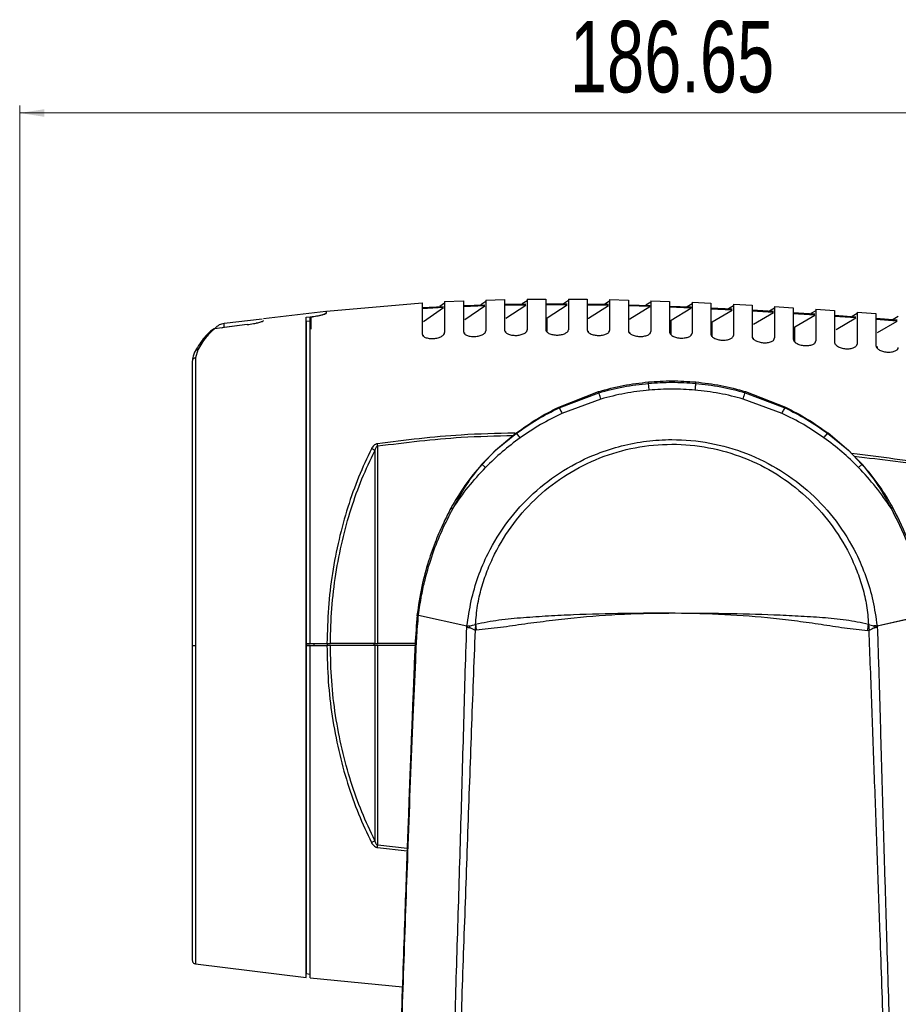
# Model space of a CAD drawing. Header units: millimetres. Extents: x 119 to 1138, y 29 to 774.
# Tile 45 of 53: x 659 to 776, y 421 to 552. Entities that reach past the tile are written whole.
import ezdxf

# ---------------------------------------------------------------- set-up
doc = ezdxf.new("R2010")
doc.units = ezdxf.units.MM
doc.styles.add('SLDTEXTSTYLE0', font='TXT', dxfattribs={"width": 0.7})
doc.dimstyles.new('SLDDIMSTYLE1', dxfattribs={"dimtxt": 9.245947, "dimasz": 3.302, "dimexe": 0, "dimexo": 0.0625, "dimgap": 2.311487, "dimtad": 1, "dimrnd": 1e-09, "dimzin": 12, "dimdsep": 46, "dimtxsty": 'SLDTEXTSTYLE0', "dimsah": 1, "dimcen": 0.09, "dimadec": 0, "dimazin": 3, "dimtfac": 1, "dimtofl": 0, "dimtmove": 0, "dimatfit": 3, "dimfxl": 1, "dimfrac": 2, "dimtolj": 1, "dimtzin": 12, "dimarcsym": 0})

# ---------------------------------------------------------------- blocks, each defined once
blk = doc.blocks.new('_D_2')
at = {"color": 7, "linetype": 'Continuous', "lineweight": 0}
for p, q in [((659.14, 322.4), (659.14, 540.54)), ((845.79, 336.08), (845.79, 540.54)), ((659.14, 539.54), (845.79, 539.54))]:
    blk.add_line(p, q, dxfattribs=at)
at = {"color": 7, "linetype": 'Continuous', "lineweight": 18}
for points in [[(659.14, 539.54), (662.44, 539.03), (662.44, 540.05)], [(845.79, 539.54), (842.48, 540.05), (842.48, 539.03)]]:
    blk.add_solid(points, dxfattribs=at)
at = {"color": 7, "linetype": 'Continuous', "lineweight": 18, "insert": (732.5, 551.82), "char_height": 9.525, "attachment_point": 1, "style": 'SLDTEXTSTYLE0'}
blk.add_mtext('186.65', dxfattribs=at)

msp = doc.modelspace()

# ---------------------------------------------------------------- linework, layer by layer
at = {"color": 7, "linetype": 'Continuous', "lineweight": 25}
for p, q in [((700.055, 513.095), (712.809, 514.213)), ((712.809, 513.591), (715.656, 513.748)), ((715.656, 513.588), (712.809, 513.431)), ((712.988, 511.72), (715.656, 513.588)), ((715.809, 514.174), (715.153, 513.72)), ((715.809, 514.377), (718.309, 514.487)), ((718.309, 513.866), (721.154, 513.965)), ((721.154, 513.806), (718.309, 513.707)), ((718.488, 511.994), (721.154, 513.806)), ((721.309, 514.388), (720.653, 513.947)), ((721.309, 514.589), (723.809, 514.651)), ((723.809, 514.031), (726.653, 514.077)), ((726.653, 513.919), (723.809, 513.873)), ((723.989, 512.158), (726.653, 513.919)), ((726.809, 514.497), (726.153, 514.069)), ((726.809, 514.698), (729.309, 514.715)), ((729.309, 514.097), (732.153, 514.095)), ((732.153, 513.937), (729.309, 513.939)), ((729.491, 512.221), (732.153, 513.937)), ((732.309, 514.513), (731.654, 514.095)), ((732.309, 514.713), (734.809, 514.691)), ((734.809, 514.073), (737.654, 514.028)), ((737.654, 513.87), (734.809, 513.914)), ((734.994, 512.193), (737.654, 513.87)), ((737.809, 514.444), (737.154, 514.036)), ((737.809, 514.644), (740.309, 514.588)), ((740.309, 513.968), (743.154, 513.886)), ((743.154, 513.727), (740.309, 513.81)), ((740.496, 512.086), (743.154, 513.727)), ((743.309, 514.3), (742.654, 513.9)), ((743.154, 513.886), (743.154, 513.727)), ((743.309, 514.501), (745.809, 514.414)), ((745.809, 513.793), (748.656, 513.678)), ((748.656, 513.518), (745.809, 513.634)), ((745.999, 511.907), (748.656, 513.518)), ((748.809, 514.091), (748.154, 513.698)), ((748.656, 513.678), (748.656, 513.518)), ((748.809, 514.293), (751.309, 514.18)), ((751.309, 513.557), (754.157, 513.413)), ((754.309, 513.826), (753.653, 513.439)), ((754.309, 514.029), (756.809, 513.893)), ((759.809, 513.513), (759.151, 513.13)), ((759.809, 513.717), (762.309, 513.562)), ((699.955, 513.062), (691.655, 512.101)), ((697.355, 512.289), (697.955, 512.358)), ((697.855, 512.331), (697.955, 512.344)), ((697.955, 512.358), (697.955, 510.714)), ((700.055, 512.867), (700.055, 513.095)), ((729.309, 512.22), (729.491, 512.221)), ((734.809, 512.196), (734.994, 512.193)), ((754.157, 513.253), (751.309, 513.397)), ((751.503, 511.666), (754.157, 513.253)), ((756.809, 513.268), (759.658, 513.1)), ((759.658, 512.938), (756.809, 513.107)), ((757.006, 511.373), (759.658, 512.938)), ((762.309, 512.934), (765.159, 512.747)), ((765.159, 512.584), (762.309, 512.772)), ((762.508, 511.036), (765.159, 512.584)), ((765.309, 513.162), (764.649, 512.781)), ((765.309, 513.366), (767.809, 513.196)), ((767.809, 512.566), (770.66, 512.364)), ((770.66, 512.199), (767.809, 512.402)), ((768.011, 510.664), (770.66, 512.199)), ((770.809, 512.78), (770.146, 512.4)), ((770.809, 512.985), (773.309, 512.804)), ((773.309, 512.17), (776.161, 511.958)), ((776.309, 512.376), (775.642, 511.997)), ((689.455, 511.313), (685.127, 510.766)), ((686.107, 510.89), (686.393, 510.984)), ((691.455, 512.062), (686.393, 511.469)), ((686.393, 510.984), (689.455, 511.364)), ((697.355, 511.766), (697.855, 511.832)), ((740.309, 512.09), (740.496, 512.086)), ((776.161, 511.792), (773.309, 512.005)), ((773.514, 510.265), (776.161, 511.792)), ((712.988, 509.777), (712.988, 509.903)), ((718.488, 510.076), (718.488, 510.204)), ((723.989, 510.252), (723.989, 510.385)), ((734.994, 510.287), (734.994, 510.434)), ((740.496, 510.168), (740.496, 510.324)), ((757.006, 509.383), (757.006, 509.571)), ((773.514, 508.179), (773.514, 508.38)), ((682.875, 507.954), (682.591, 506.897)), ((743, 503.48), (742.983, 503.667)), ((749.288, 503.667), (749.271, 503.48)), ((731.026, 500.322), (736.332, 502.387)), ((731.075, 500.221), (736.376, 502.235)), ((736.376, 502.235), (736.332, 502.387)), ((755.895, 502.235), (755.939, 502.387)), ((755.895, 502.235), (761.196, 500.221)), ((755.939, 502.387), (761.245, 500.322)), ((736.637, 501.393), (731.456, 499.474)), ((760.815, 499.474), (755.634, 501.393)), ((731.026, 500.322), (731.075, 500.221)), ((761.196, 500.221), (761.245, 500.322)), ((725.342, 496.83), (722.557, 494.498)), ((722.6, 494.549), (725.371, 496.863)), ((722.6, 494.549), (725.396, 496.828)), ((725.396, 496.828), (725.371, 496.863)), ((766.875, 496.828), (766.9, 496.863)), ((766.875, 496.828), (769.671, 494.549)), ((766.9, 496.863), (769.671, 494.549)), ((769.714, 494.498), (766.946, 496.817)), ((706.882, 468.802), (706.882, 495.133)), ((706.485, 494.477), (706.485, 468.802)), ((722.557, 494.498), (720.721, 492.641)), ((720.806, 492.678), (722.6, 494.549)), ((769.671, 494.549), (771.465, 492.678)), ((771.56, 492.629), (769.907, 494.302)), ((721.268, 492.268), (720.806, 492.678)), ((771.465, 492.678), (771.003, 492.268)), ((712.324, 472.58), (718.783, 471.121)), ((773.484, 471.141), (779.947, 472.584)), ((779.948, 472.576), (773.492, 471.101)), ((718.766, 471.003), (718.781, 471.121)), ((719.922, 471.315), (719.861, 470.567)), ((772.413, 470.511), (772.238, 470.487)), ((772.348, 471.33), (772.413, 470.511)), ((772.348, 471.33), (773.043, 471.157)), ((773.043, 471.157), (773.069, 470.821)), ((773.043, 471.157), (773.484, 471.141)), ((773.337, 471.12), (773.043, 471.157)), ((773.355, 470.921), (773.069, 470.821)), ((773.355, 470.921), (773.337, 471.12)), ((773.492, 471.101), (773.337, 471.12)), ((773.337, 471.12), (773.504, 471.003)), ((773.504, 471.003), (773.355, 470.921)), ((773.484, 471.141), (773.492, 471.101)), ((773.492, 471.101), (773.504, 471.003)), ((697.355, 468.802), (697.355, 468.502)), ((697.355, 468.802), (697.855, 468.802)), ((697.855, 468.502), (697.355, 468.502)), ((697.355, 468.502), (698.355, 468.502)), ((697.355, 468.502), (697.355, 467.702)), ((697.855, 468.802), (700.114, 468.802)), ((697.855, 468.502), (700.113, 468.502)), ((698.355, 468.802), (698.355, 468.502)), ((698.355, 468.502), (700.171, 468.502)), ((700.171, 468.502), (700.171, 468.802)), ((700.171, 468.802), (700.319, 468.802)), ((706.485, 468.502), (700.568, 468.502)), ((706.485, 468.802), (700.569, 468.802)), ((706.389, 468.502), (706.389, 468.802)), ((706.485, 468.502), (706.485, 442.527)), ((711.872, 468.802), (706.882, 468.802)), ((706.882, 441.871), (706.882, 468.502)), ((711.854, 468.502), (706.882, 468.502)), ((682.591, 426.055), (697.355, 424.255)), ((697.355, 424.768), (697.855, 424.702)), ((697.855, 424.179), (710.165, 423.004))]:
    msp.add_line(p, q, dxfattribs=at)
at = {"color": 8, "linetype": 'Continuous', "lineweight": 25}
for p, q in [((742.983, 503.667), (742.975, 503.623)), ((749.296, 503.623), (749.288, 503.667)), ((755.939, 502.387), (755.962, 502.333)), ((730.998, 500.259), (731.026, 500.322)), ((761.245, 500.322), (761.273, 500.258)), ((725.371, 496.863), (725.344, 496.791)), ((766.9, 496.863), (766.926, 496.791)), ((722.579, 494.476), (722.6, 494.549)), ((769.671, 494.549), (769.692, 494.475)), ((720.806, 492.678), (720.743, 492.621)), ((771.528, 492.621), (771.465, 492.678)), ((706.839, 441.575), (710.8, 441.149)), ((710.811, 441.448), (706.882, 441.871))]:
    msp.add_line(p, q, dxfattribs=at)
at = {"color": 7, "linetype": 'Continuous', "lineweight": 25}
for points, knots in [([(712.809, 514.213), (712.809, 514.168), (712.809, 514.076), (712.809, 513.296), (712.809, 512.04), (712.809, 510.738), (712.809, 510.078)], [0, 0, 0, 0, 0.2375955, 0.4841256, 0.7386554, 1, 1, 1, 1]), ([(715.809, 514.377), (715.809, 514.332), (715.809, 514.24), (715.809, 513.463), (715.809, 512.212), (715.809, 510.914), (715.809, 510.257)], [0, 0, 0, 0, 0.2376278, 0.4841629, 0.7386785, 1, 1, 1, 1]), ([(718.309, 514.487), (718.309, 514.442), (718.309, 514.35), (718.309, 513.575), (718.309, 512.328), (718.309, 511.034), (718.309, 510.378)], [0, 0, 0, 0, 0.2376494, 0.4841879, 0.738694, 1, 1, 1, 1]), ([(721.309, 514.589), (721.309, 514.544), (721.309, 514.452), (721.309, 513.68), (721.309, 512.435), (721.309, 511.144), (721.309, 510.49)], [0, 0, 0, 0, 0.2376694, 0.4842112, 0.7387084, 1, 1, 1, 1]), ([(723.809, 514.651), (723.809, 514.606), (723.809, 514.514), (723.809, 513.743), (723.809, 512.5), (723.809, 511.211), (723.809, 510.558)], [0, 0, 0, 0, 0.2376815, 0.4842251, 0.7387171, 1, 1, 1, 1]), ([(726.809, 514.698), (726.809, 514.653), (726.809, 514.561), (726.809, 513.791), (726.809, 512.549), (726.809, 511.262), (726.809, 510.609)], [0, 0, 0, 0, 0.2376906, 0.4842358, 0.7387237, 1, 1, 1, 1]), ([(729.309, 514.715), (729.309, 514.671), (729.309, 514.579), (729.309, 513.809), (729.309, 512.568), (729.309, 511.281), (729.309, 510.629)], [0, 0, 0, 0, 0.2376941, 0.4842398, 0.7387262, 1, 1, 1, 1]), ([(732.309, 514.713), (732.309, 514.668), (732.309, 514.577), (732.309, 513.806), (732.309, 512.565), (732.309, 511.278), (732.309, 510.626)], [0, 0, 0, 0, 0.2376936, 0.4842392, 0.7387259, 1, 1, 1, 1]), ([(734.809, 514.691), (734.809, 514.647), (734.809, 514.555), (734.809, 513.784), (734.809, 512.543), (734.809, 511.255), (734.809, 510.603)], [0, 0, 0, 0, 0.2376894, 0.4842344, 0.7387228, 1, 1, 1, 1]), ([(737.809, 514.644), (737.809, 514.599), (737.809, 514.508), (737.809, 513.736), (737.809, 512.493), (737.809, 511.204), (737.809, 510.551)], [0, 0, 0, 0, 0.2376802, 0.48422369, 0.7387162, 1, 1, 1, 1]), ([(740.309, 514.588), (740.309, 514.543), (740.309, 514.451), (740.309, 513.679), (740.309, 512.434), (740.309, 511.143), (740.309, 510.489)], [0, 0, 0, 0, 0.2376692, 0.4842109, 0.7387083, 1, 1, 1, 1]), ([(743.309, 514.501), (743.309, 514.456), (743.309, 514.365), (743.309, 513.59), (743.309, 512.343), (743.309, 511.049), (743.309, 510.394)], [0, 0, 0, 0, 0.2376522, 0.4841913, 0.7386961, 1, 1, 1, 1]), ([(745.809, 514.414), (745.809, 514.369), (745.809, 514.277), (745.809, 513.501), (745.809, 512.252), (745.809, 510.955), (745.809, 510.298)], [0, 0, 0, 0, 0.2376352, 0.4841715, 0.7386838, 1, 1, 1, 1]), ([(748.809, 514.293), (748.809, 514.248), (748.809, 514.156), (748.809, 513.378), (748.809, 512.124), (748.809, 510.824), (748.809, 510.166)], [0, 0, 0, 0, 0.2376113, 0.4841439, 0.7386667, 1, 1, 1, 1]), ([(751.309, 514.18), (751.309, 514.134), (751.309, 514.042), (751.309, 513.262), (751.309, 512.005), (751.309, 510.701), (751.309, 510.041)], [0, 0, 0, 0, 0.2375889, 0.4841179, 0.7386506, 1, 1, 1, 1]), ([(754.309, 514.029), (754.309, 513.984), (754.309, 513.891), (754.309, 513.108), (754.309, 511.846), (754.309, 510.538), (754.309, 509.875)], [0, 0, 0, 0, 0.237559, 0.4840833, 0.7386293, 1, 1, 1, 1]), ([(756.809, 513.893), (756.809, 513.847), (756.809, 513.754), (756.809, 512.968), (756.809, 511.702), (756.809, 510.39), (756.809, 509.725)], [0, 0, 0, 0, 0.2375318, 0.484052, 0.73861, 1, 1, 1, 1]), ([(759.809, 513.717), (759.809, 513.671), (759.809, 513.578), (759.809, 512.789), (759.809, 511.518), (759.809, 510.199), (759.809, 509.531)], [0, 0, 0, 0, 0.2374967, 0.4840115, 0.7385851, 1, 1, 1, 1]), ([(762.309, 513.562), (762.309, 513.516), (762.309, 513.422), (762.309, 512.63), (762.309, 511.354), (762.309, 510.031), (762.309, 509.36)], [0, 0, 0, 0, 0.2374655, 0.4839756, 0.738563, 1, 1, 1, 1]), ([(697.355, 424.255), (697.355, 424.283), (697.355, 424.341), (697.355, 424.839), (697.355, 425.724), (697.355, 427.109), (697.355, 429.071), (697.355, 431.693), (697.355, 435.041), (697.355, 439.155), (697.355, 443.606), (697.355, 448.173), (697.355, 452.665), (697.355, 457.452), (697.355, 462.454), (697.355, 467.578), (697.355, 472.72), (697.355, 477.778), (697.355, 482.653), (697.355, 487.261), (697.355, 491.53), (697.355, 495.41), (697.355, 499.227), (697.355, 502.813), (697.355, 505.99), (697.355, 508.457), (697.355, 510.273), (697.355, 511.561), (697.355, 512.052), (697.355, 512.289)], [0, 0, 0, 0, 0.0269567, 0.0560785, 0.0875121, 0.1213876, 0.1578053, 0.1968212, 0.2384283, 0.2825391, 0.3289685, 0.3651535, 0.4023164, 0.4402595, 0.4787566, 0.5175606, 0.5564121, 0.5950499, 0.6332214, 0.6706917, 0.7072523, 0.742726, 0.7769702, 0.8205228, 0.8615438, 0.8999654, 0.9357969, 0.9691056, 1, 1, 1, 1]), ([(697.855, 468.802), (697.855, 470.394), (697.855, 473.639), (697.855, 478.529), (697.855, 483.449), (697.855, 488.291), (697.855, 492.942), (697.855, 497.287), (697.855, 501.219), (697.855, 504.647), (697.855, 507.509), (697.855, 509.75), (697.855, 511.413), (697.855, 512.028), (697.855, 512.331)], [0, 0, 0, 0, 0.0761839, 0.1553287, 0.2370878, 0.3210227, 0.4066102, 0.4932591, 0.5803317, 0.6671717, 0.7531329, 0.8376078, 0.9200517, 1, 1, 1, 1]), ([(697.955, 512.344), (698.232, 512.384), (698.784, 512.464), (699.474, 512.618), (699.959, 512.767), (700.023, 512.834), (700.055, 512.867)], [0, 0, 0, 0, 0.2505162, 0.5002136, 0.7500458, 1, 1, 1, 1]), ([(697.955, 512.358), (698.218, 512.393), (698.744, 512.462), (699.401, 512.602), (699.864, 512.739), (699.925, 512.802), (699.955, 512.834)], [0, 0, 0, 0, 0.2499758, 0.49982, 0.7495074, 1, 1, 1, 1]), ([(729.491, 510.319), (729.491, 510.668), (729.491, 511.511), (729.491, 511.959), (729.491, 512.221)], [0, 0, 0, 0, 0.4143611, 1, 1, 1, 1]), ([(765.309, 513.366), (765.309, 513.32), (765.309, 513.226), (765.309, 512.43), (765.309, 511.148), (765.309, 509.818), (765.309, 509.144)], [0, 0, 0, 0, 0.237426, 0.4839302, 0.7385352, 1, 1, 1, 1]), ([(767.809, 513.196), (767.809, 513.15), (767.809, 513.055), (767.809, 512.256), (767.809, 510.968), (767.809, 509.633), (767.809, 508.957)], [0, 0, 0, 0, 0.2373915, 0.48389052, 0.73851099, 1, 1, 1, 1]), ([(770.809, 512.985), (770.809, 512.938), (770.809, 512.843), (770.809, 512.04), (770.809, 510.745), (770.809, 509.403), (770.809, 508.723)], [0, 0, 0, 0, 0.2373484, 0.4838411, 0.7384809, 1, 1, 1, 1]), ([(773.309, 512.804), (773.309, 512.757), (773.309, 512.661), (773.309, 511.855), (773.309, 510.554), (773.309, 509.206), (773.309, 508.523)], [0, 0, 0, 0, 0.2373112, 0.4837986, 0.7384551, 1, 1, 1, 1]), ([(686.409, 511.471), (686.178, 511.421), (685.7, 511.316), (685.342, 510.983), (685.156, 510.81)], [0, 0, 0, 0, 0.4832928, 1, 1, 1, 1]), ([(689.455, 511.313), (689.745, 511.354), (690.18, 511.416), (690.565, 511.495), (690.719, 511.529), (690.835, 511.556), (691.153, 511.634), (691.556, 511.761), (691.622, 511.833), (691.655, 511.868)], [0, 0, 0, 0, 0.2501861, 0.3756776, 0.3802165, 0.4128851, 0.5008439, 0.7503645, 1, 1, 1, 1]), ([(745.999, 509.971), (745.999, 510.329), (745.999, 511.187), (745.999, 511.642), (745.999, 511.907)], [0, 0, 0, 0, 0.4181679, 1, 1, 1, 1]), ([(751.503, 509.706), (751.503, 510.071), (751.503, 510.939), (751.503, 511.4), (751.503, 511.666)], [0, 0, 0, 0, 0.4208114, 1, 1, 1, 1]), ([(762.508, 509.016), (762.508, 509.397), (762.508, 510.29), (762.508, 510.764), (762.508, 511.036)], [0, 0, 0, 0, 0.4266326, 1, 1, 1, 1]), ([(684.87, 510.659), (684.505, 510.342), (683.695, 509.64), (682.94, 508.435), (682.525, 507.774)], [0, 0, 0, 0, 0.4516011, 1, 1, 1, 1]), ([(685.127, 510.766), (684.744, 510.427), (683.975, 509.744), (683.242, 508.552), (682.875, 507.954)], [0, 0, 0, 0, 0.4983572, 1, 1, 1, 1]), ([(685.127, 510.766), (685.063, 510.753), (684.952, 510.729), (684.868, 510.654), (684.833, 510.622)], [0, 0, 0, 0, 0.5770584, 1, 1, 1, 1]), ([(712.809, 510.078), (712.829, 509.992), (712.87, 509.82), (713.15, 509.635), (713.456, 509.528), (713.727, 509.472), (714.023, 509.446), (714.332, 509.451), (714.639, 509.488), (715.024, 509.575), (715.429, 509.743), (715.747, 509.995), (715.788, 510.17), (715.809, 510.257)], [0, 0, 0, 0, 0.125143, 0.2502519, 0.3149608, 0.3757836, 0.4387432, 0.5010389, 0.5622542, 0.6261895, 0.7506466, 0.8752786, 1, 1, 1, 1]), ([(718.309, 510.378), (718.329, 510.292), (718.37, 510.121), (718.648, 509.932), (718.952, 509.819), (719.222, 509.757), (719.515, 509.724), (719.824, 509.721), (720.132, 509.751), (720.519, 509.827), (720.927, 509.986), (721.247, 510.231), (721.288, 510.404), (721.309, 510.49)], [0, 0, 0, 0, 0.1251324, 0.2502208, 0.3151133, 0.3757903, 0.4389463, 0.5010577, 0.5624617, 0.6262096, 0.7506577, 0.8752734, 1, 1, 1, 1]), ([(723.809, 510.558), (723.829, 510.472), (723.87, 510.301), (724.149, 510.106), (724.459, 509.986), (724.734, 509.919), (725.024, 509.882), (725.317, 509.873), (725.608, 509.894), (725.893, 509.942), (726.166, 510.018), (726.474, 510.149), (726.685, 510.311), (726.78, 510.464), (726.806, 510.55), (726.808, 510.594), (726.809, 510.609)], [0, 0, 0, 0, 0.1251022, 0.2499205, 0.3171326, 0.3810051, 0.4419647, 0.5005018, 0.5580193, 0.618562, 0.6825705, 0.7504176, 0.8747639, 0.9352184, 0.97681, 1, 1, 1, 1]), ([(729.309, 510.629), (729.317, 510.573), (729.331, 510.488), (729.45, 510.319), (729.646, 510.172), (729.957, 510.046), (730.231, 509.975), (730.52, 509.932), (730.812, 509.917), (731.104, 509.932), (731.391, 509.975), (731.664, 510.046), (731.973, 510.171), (732.169, 510.318), (732.287, 510.485), (732.3, 510.57), (732.309, 510.626)], [0, 0, 0, 0, 0.0827652, 0.1254907, 0.2502285, 0.3178536, 0.3818752, 0.4426939, 0.5007769, 0.5587045, 0.6193548, 0.6831915, 0.7506121, 0.8748809, 0.9180726, 1, 1, 1, 1]), ([(734.809, 510.603), (734.829, 510.516), (734.87, 510.344), (735.147, 510.14), (735.455, 510.009), (735.729, 509.933), (736.016, 509.885), (736.308, 509.865), (736.6, 509.875), (736.888, 509.913), (737.163, 509.979), (737.471, 510.1), (737.748, 510.295), (737.788, 510.465), (737.809, 510.551)], [0, 0, 0, 0, 0.1251841, 0.2499953, 0.3180752, 0.3823037, 0.4430604, 0.5007939, 0.5591449, 0.6199553, 0.6837119, 0.7508371, 0.8751759, 1, 1, 1, 1]), ([(740.309, 510.489), (740.309, 510.473), (740.314, 510.387), (740.4, 510.214), (740.645, 510.021), (740.953, 509.885), (741.227, 509.804), (741.513, 509.752), (741.804, 509.727), (742.096, 509.732), (742.386, 509.766), (742.661, 509.829), (742.97, 509.945), (743.248, 510.137), (743.288, 510.308), (743.309, 510.394)], [0, 0, 0, 0, 0.023246, 0.1254359, 0.2501882, 0.3186109, 0.3829587, 0.4435942, 0.5009505, 0.5596086, 0.6204942, 0.6841164, 0.7509215, 0.8751947, 1, 1, 1, 1]), ([(745.809, 510.298), (745.829, 510.211), (745.87, 510.037), (746.145, 509.824), (746.452, 509.684), (746.725, 509.599), (747.01, 509.543), (747.3, 509.514), (747.593, 509.515), (747.884, 509.545), (748.16, 509.605), (748.469, 509.718), (748.748, 509.908), (748.788, 510.08), (748.809, 510.166)], [0, 0, 0, 0, 0.1251996, 0.2499685, 0.3187363, 0.3832239, 0.443781, 0.5008293, 0.5597781, 0.6207567, 0.6842964, 0.750867, 0.8751474, 1, 1, 1, 1]), ([(751.309, 510.041), (751.329, 509.952), (751.37, 509.777), (751.645, 509.56), (751.95, 509.415), (752.224, 509.327), (752.507, 509.267), (752.797, 509.235), (753.091, 509.232), (753.383, 509.259), (753.659, 509.317), (753.969, 509.428), (754.248, 509.616), (754.288, 509.789), (754.309, 509.875)], [0, 0, 0, 0, 0.1252072, 0.2499628, 0.3190203, 0.3836149, 0.4440861, 0.5008477, 0.5600236, 0.6210626, 0.6845178, 0.750882, 0.8751386, 1, 1, 1, 1]), ([(756.809, 509.725), (756.814, 509.681), (756.822, 509.609), (756.869, 509.52), (756.963, 509.388), (757.143, 509.238), (757.449, 509.089), (757.722, 508.998), (758.005, 508.935), (758.294, 508.899), (758.588, 508.894), (758.881, 508.918), (759.158, 508.974), (759.468, 509.083), (759.748, 509.271), (759.788, 509.444), (759.809, 509.531)], [0, 0, 0, 0, 0.0629475, 0.1022106, 0.1256592, 0.2503422, 0.3196181, 0.384272, 0.4446364, 0.5011201, 0.5604471, 0.6215002, 0.6848542, 0.7510237, 0.8751969, 1, 1, 1, 1]), ([(762.309, 509.36), (762.314, 509.316), (762.322, 509.241), (762.368, 509.157), (762.459, 509.023), (762.677, 508.833), (763.094, 508.651), (763.48, 508.557), (763.789, 508.516), (764.099, 508.508), (764.394, 508.532), (764.665, 508.587), (764.97, 508.695), (765.248, 508.882), (765.288, 509.057), (765.309, 509.144)], [0, 0, 0, 0, 0.0630528, 0.1051203, 0.1180489, 0.2503779, 0.3754064, 0.4395764, 0.5007789, 0.563048, 0.6258808, 0.6864396, 0.7508826, 0.8753259, 1, 1, 1, 1]), ([(767.809, 508.957), (767.814, 508.912), (767.822, 508.834), (767.87, 508.746), (767.901, 508.702), (767.909, 508.691), (767.912, 508.687), (767.981, 508.596), (768.185, 508.419), (768.592, 508.236), (768.978, 508.139), (769.287, 508.096), (769.597, 508.086), (769.893, 508.108), (770.164, 508.163), (770.47, 508.27), (770.748, 508.459), (770.788, 508.635), (770.809, 508.723)], [0, 0, 0, 0, 0.0630472, 0.1086787, 0.1207117, 0.1240293, 0.1250134, 0.1255476, 0.2504633, 0.3754833, 0.4397118, 0.500856, 0.5631592, 0.6259448, 0.6865113, 0.7509272, 0.8753439, 1, 1, 1, 1]), ([(773.309, 508.523), (773.329, 508.431), (773.37, 508.248), (773.687, 507.978), (774.09, 507.792), (774.476, 507.693), (774.785, 507.647), (775.096, 507.636), (775.392, 507.658), (775.664, 507.712), (775.97, 507.82), (776.248, 508.01), (776.288, 508.188), (776.309, 508.277)], [0, 0, 0, 0, 0.1251206, 0.2501002, 0.3751869, 0.4394978, 0.5006321, 0.5629916, 0.6257831, 0.6863791, 0.7508215, 0.8752874, 1, 1, 1, 1]), ([(682.525, 507.774), (682.438, 507.603), (682.244, 507.225), (682.206, 506.823), (682.185, 506.603)], [0, 0, 0, 0, 0.4524272, 1, 1, 1, 1]), ([(682.591, 506.897), (682.534, 506.885), (682.417, 506.86), (682.272, 506.753), (682.174, 506.61), (682.161, 506.501), (682.155, 506.449)], [0, 0, 0, 0, 0.2417014, 0.5, 0.7582986, 1, 1, 1, 1]), ([(682.155, 506.449), (682.155, 505.567), (682.155, 503.775), (682.155, 500.181), (682.155, 495.926), (682.155, 491.043), (682.155, 485.695), (682.155, 480.047), (682.155, 474.285), (682.155, 470.417), (682.155, 468.512)], [0, 0, 0, 0, 0.1206273, 0.2449263, 0.3717995, 0.5, 0.6282005, 0.7550737, 0.8793727, 1, 1, 1, 1]), ([(682.591, 506.897), (682.591, 506.138), (682.591, 504.568), (682.591, 501.437), (682.591, 497.59), (682.591, 493.507), (682.591, 489.466), (682.591, 485.677), (682.591, 481.63), (682.591, 477.378), (682.591, 472.982), (682.591, 470.005), (682.591, 468.512)], [0, 0, 0, 0, 0.1036711, 0.2145174, 0.3323524, 0.45672, 0.5429402, 0.6314304, 0.7218242, 0.8137004, 0.9065921, 1, 1, 1, 1]), ([(736.332, 502.387), (737.424, 502.682), (739.607, 503.272), (741.857, 503.535), (742.983, 503.667)], [0, 0, 0, 0, 0.499968, 1, 1, 1, 1]), ([(736.376, 502.235), (737.462, 502.522), (739.64, 503.096), (741.878, 503.352), (743, 503.48)], [0, 0, 0, 0, 0.4988241, 1, 1, 1, 1]), ([(742.983, 503.667), (744.034, 503.74), (746.135, 503.886), (748.237, 503.74), (749.288, 503.667)], [0, 0, 0, 0, 0.5000004, 1, 1, 1, 1]), ([(743, 503.48), (744.042, 503.551), (746.133, 503.693), (748.223, 503.551), (749.271, 503.48)], [0, 0, 0, 0, 0.4987352, 1, 1, 1, 1]), ([(749.271, 503.48), (750.393, 503.352), (752.631, 503.096), (754.808, 502.522), (755.895, 502.235)], [0, 0, 0, 0, 0.5011759, 1, 1, 1, 1]), ([(749.288, 503.667), (750.413, 503.535), (752.664, 503.272), (754.847, 502.682), (755.939, 502.387)], [0, 0, 0, 0, 0.5000329, 1, 1, 1, 1]), ([(743.087, 502.575), (741.996, 502.453), (739.818, 502.211), (737.696, 501.665), (736.637, 501.393)], [0, 0, 0, 0, 0.50103069, 1, 1, 1, 1]), ([(749.184, 502.575), (748.165, 502.642), (746.133, 502.776), (744.101, 502.642), (743.087, 502.575)], [0, 0, 0, 0, 0.5012648, 1, 1, 1, 1]), ([(755.634, 501.393), (754.575, 501.665), (752.453, 502.211), (750.275, 502.453), (749.184, 502.575)], [0, 0, 0, 0, 0.49896584, 1, 1, 1, 1]), ([(725.371, 496.863), (726.271, 497.506), (728.071, 498.793), (730.041, 499.812), (731.026, 500.322)], [0, 0, 0, 0, 0.4999591, 1, 1, 1, 1]), ([(725.396, 496.828), (726.299, 497.459), (728.112, 498.724), (730.085, 499.721), (731.075, 500.221)], [0, 0, 0, 0, 0.49823629, 1, 1, 1, 1]), ([(731.456, 499.474), (730.485, 498.995), (728.549, 498.041), (726.765, 496.827), (725.875, 496.221)], [0, 0, 0, 0, 0.5014608, 1, 1, 1, 1]), ([(766.396, 496.222), (765.507, 496.827), (763.722, 498.042), (761.786, 498.996), (760.815, 499.474)], [0, 0, 0, 0, 0.4985422, 1, 1, 1, 1]), ([(761.196, 500.221), (762.186, 499.721), (764.159, 498.724), (765.972, 497.459), (766.875, 496.828)], [0, 0, 0, 0, 0.5017637, 1, 1, 1, 1]), ([(761.245, 500.322), (762.23, 499.812), (764.2, 498.793), (766, 497.506), (766.9, 496.863)], [0, 0, 0, 0, 0.5000421, 1, 1, 1, 1]), ([(725.875, 496.221), (725.755, 496.378), (725.514, 496.692), (725.435, 496.783), (725.396, 496.828)], [0, 0, 0, 0, 0.5, 1, 1, 1, 1]), ([(766.396, 496.222), (766.516, 496.378), (766.757, 496.692), (766.836, 496.783), (766.875, 496.828)], [0, 0, 0, 0, 0.4999998, 1, 1, 1, 1]), ([(706.839, 495.429), (706.792, 495.42), (706.697, 495.4), (706.524, 495.322), (706.262, 495.131), (706.131, 494.912), (706.044, 494.766)], [0, 0, 0, 0, 0.1252677, 0.2500487, 0.5004077, 1, 1, 1, 1]), ([(706.882, 495.133), (706.858, 495.123), (706.807, 495.102), (706.718, 495.019), (706.585, 494.818), (706.526, 494.617), (706.485, 494.477)], [0, 0, 0, 0, 0.0950763, 0.2007865, 0.4434967, 1, 1, 1, 1]), ([(718.784, 471.121), (718.951, 472.241), (719.283, 474.477), (720.222, 477.709), (721.748, 481.321), (724.111, 485.142), (727.52, 488.899), (731.566, 491.963), (735.619, 493.998), (739.384, 495.206), (742.722, 495.834), (746.676, 496.082), (751.203, 495.665), (756.115, 494.264), (760.677, 491.985), (764.731, 488.916), (768.148, 485.161), (770.513, 481.336), (772.046, 477.726), (772.986, 474.496), (773.318, 472.262), (773.484, 471.141)], [0, 0, 0, 0, 0.0422424, 0.0842806, 0.1259074, 0.188606, 0.250869, 0.3133777, 0.3753974, 0.4170782, 0.4584677, 0.4998111, 0.5620887, 0.6242636, 0.6865086, 0.7490375, 0.8113659, 0.8741438, 0.9157984, 0.9577421, 1, 1, 1, 1]), ([(719.936, 471.318), (720.002, 472.159), (720.132, 473.809), (720.693, 476.201), (721.46, 478.492), (722.766, 481.435), (724.897, 484.876), (728.175, 488.493), (732.068, 491.455), (736.459, 493.674), (741.193, 495.044), (746.117, 495.508), (751.037, 495.05), (755.782, 493.685), (760.18, 491.474), (764.08, 488.507), (767.364, 484.891), (769.499, 481.446), (770.809, 478.503), (771.577, 476.214), (772.137, 473.826), (772.267, 472.178), (772.334, 471.338)], [0, 0, 0, 0, 0.0327869, 0.0643266, 0.0955511, 0.1266226, 0.1891031, 0.2511781, 0.3135693, 0.375523, 0.4378542, 0.4997791, 0.5620433, 0.6241813, 0.6863571, 0.7487608, 0.810915, 0.8734719, 0.9045911, 0.9357487, 0.967238, 1, 1, 1, 1]), ([(725.875, 496.221), (725.061, 495.612), (723.438, 494.396), (721.99, 492.976), (721.268, 492.268)], [0, 0, 0, 0, 0.5013819, 1, 1, 1, 1]), ([(771.003, 492.268), (770.281, 492.976), (768.833, 494.396), (767.21, 495.612), (766.396, 496.222)], [0, 0, 0, 0, 0.4986104, 1, 1, 1, 1]), ([(706.044, 494.766), (705.459, 493.525), (704.291, 491.051), (702.848, 486.979), (701.665, 482.68), (700.8, 478.175), (700.237, 473.526), (700.155, 470.38), (700.114, 468.802)], [0, 0, 0, 0, 0.16671791, 0.33242625, 0.49906271, 0.66650472, 0.83271842, 1, 1, 1, 1]), ([(700.569, 468.802), (700.61, 470.362), (700.692, 473.473), (701.253, 478.07), (702.116, 482.525), (703.297, 486.776), (704.736, 490.803), (705.901, 493.25), (706.485, 494.477)], [0, 0, 0, 0, 0.1671918, 0.333336, 0.5007424, 0.667388, 0.8331597, 1, 1, 1, 1]), ([(706.485, 494.477), (706.461, 494.506), (706.41, 494.567), (706.3, 494.65), (706.175, 494.722), (706.087, 494.752), (706.044, 494.766)], [0, 0, 0, 0, 0.2449109, 0.5, 0.7550891, 1, 1, 1, 1]), ([(720.721, 492.641), (719.956, 491.735), (718.429, 489.925), (717.238, 487.862), (716.644, 486.833)], [0, 0, 0, 0, 0.5007204, 1, 1, 1, 1]), ([(716.929, 486.812), (717.483, 487.853), (718.591, 489.939), (720.067, 491.764), (720.806, 492.678)], [0, 0, 0, 0, 0.49893541, 1, 1, 1, 1]), ([(771.465, 492.678), (772.205, 491.763), (773.68, 489.939), (774.789, 487.853), (775.342, 486.812)], [0, 0, 0, 0, 0.50128951, 1, 1, 1, 1]), ([(775.627, 486.833), (775.033, 487.862), (773.843, 489.925), (772.315, 491.734), (771.549, 492.641)], [0, 0, 0, 0, 0.49905664, 1, 1, 1, 1]), ([(716.929, 486.812), (717.584, 487.777), (718.892, 489.705), (720.476, 491.414), (721.268, 492.268)], [0, 0, 0, 0, 0.5003321, 1, 1, 1, 1]), ([(775.342, 486.812), (774.687, 487.777), (773.379, 489.705), (771.795, 491.414), (771.003, 492.268)], [0, 0, 0, 0, 0.50032804, 1, 1, 1, 1]), ([(716.644, 486.833), (716.317, 486.205), (715.596, 484.82), (714.58, 482.463), (713.576, 479.623), (712.666, 476.258), (712.308, 473.802), (712.118, 472.493)], [0, 0, 0, 0, 0.1408787, 0.3106723, 0.5095301, 0.7385976, 1, 1, 1, 1]), ([(712.324, 472.58), (712.45, 473.463), (712.674, 475.035), (713.289, 477.787), (714.154, 480.685), (715.407, 483.884), (716.421, 485.834), (716.929, 486.812)], [0, 0, 0, 0, 0.1774626, 0.315625, 0.5607651, 0.7795988, 1, 1, 1, 1]), ([(775.342, 486.812), (776.091, 485.319), (777.586, 482.345), (779.141, 477.55), (779.677, 474.244), (779.947, 472.584)], [0, 0, 0, 0, 0.3339548, 0.665477, 1, 1, 1, 1]), ([(780.142, 472.584), (779.881, 474.243), (779.361, 477.547), (777.838, 482.348), (776.366, 485.333), (775.627, 486.833)], [0, 0, 0, 0, 0.3340347, 0.6654995, 1, 1, 1, 1]), ([(746.555, 472.812), (744.29, 472.815), (739.755, 472.822), (734.118, 472.657), (729.647, 472.451), (726.325, 472.216), (723.07, 471.952), (720.968, 471.53), (719.936, 471.322)], [0, 0, 0, 0, 0.2506729, 0.5019074, 0.6278334, 0.7537264, 0.8790345, 1, 1, 1, 1]), ([(746.555, 472.811), (744.293, 472.793), (739.776, 472.756), (734.174, 472.289), (729.754, 471.802), (726.475, 471.389), (723.228, 470.883), (721.089, 470.658), (720.017, 470.546)], [0, 0, 0, 0, 0.2509091, 0.5009132, 0.6256704, 0.750286, 0.874833, 1, 1, 1, 1]), ([(772.238, 470.487), (771.199, 470.59), (769.133, 470.796), (766.005, 471.321), (762.85, 471.749), (758.581, 472.255), (753.148, 472.699), (748.758, 472.772), (746.555, 472.808)], [0, 0, 0, 0, 0.1252531, 0.2490595, 0.3729082, 0.4971895, 0.7477787, 1, 1, 1, 1]), ([(772.334, 471.338), (771.342, 471.548), (769.318, 471.975), (766.179, 472.222), (762.971, 472.441), (758.642, 472.635), (753.171, 472.782), (748.76, 472.8), (746.555, 472.808)], [0, 0, 0, 0, 0.12013001, 0.24496787, 0.37048471, 0.49620202, 0.74812267, 1, 1, 1, 1]), ([(712.144, 472.578), (712.037, 471.256), (711.835, 468.739), (711.723, 465.22), (711.595, 462.229), (711.502, 459.843), (711.431, 458.04), (711.376, 456.627), (711.328, 455.37), (711.259, 453.583), (711.167, 451.153), (711.045, 447.877), (710.901, 443.956), (710.729, 439.194), (710.528, 433.515), (710.298, 426.92), (710.042, 419.409), (709.864, 414.096), (709.77, 411.287)], [0, 0, 0, 0, 0.0648609, 0.1234868, 0.172195, 0.2112601, 0.240254, 0.2604459, 0.2804278, 0.3018087, 0.3478809, 0.3993693, 0.4621122, 0.5398002, 0.6324326, 0.7400139, 0.8625399, 1, 1, 1, 1]), ([(709.868, 411.284), (710.221, 421.476), (710.771, 437.377), (711.466, 455.789), (711.893, 464.992), (712.059, 469.529), (712.234, 471.546), (712.323, 472.58)], [0, 0, 0, 0, 0.49870847, 0.77804095, 0.9009753, 0.94927905, 1, 1, 1, 1]), ([(716.264, 389.065), (716.408, 393.635), (716.694, 402.775), (717.13, 416.499), (717.481, 427.927), (717.757, 437.043), (717.96, 443.864), (718.157, 450.666), (718.355, 457.445), (718.525, 464.224), (718.686, 468.735), (718.766, 471.003)], [0, 0, 0, 0, 0.16633852, 0.33270563, 0.49929246, 0.58256022, 0.6658604, 0.74918119, 0.83246555, 0.91574918, 1, 1, 1, 1]), ([(719.861, 470.564), (719.694, 466.096), (719.359, 457.158), (718.873, 443.615), (718.385, 430.002), (717.919, 416.351), (717.429, 402.709), (717.114, 393.633), (716.956, 389.096)], [0, 0, 0, 0, 0.1669727, 0.3339366, 0.5008481, 0.6677972, 0.833916, 1, 1, 1, 1]), ([(718.766, 471.003), (718.798, 471.032), (718.861, 471.089), (718.939, 471.119), (718.978, 471.134)], [0, 0, 0, 0, 0.5103671, 1, 1, 1, 1]), ([(719.107, 470.854), (719.04, 470.879), (718.907, 470.929), (718.813, 470.978), (718.766, 471.003)], [0, 0, 0, 0, 0.4971478, 1, 1, 1, 1]), ([(718.784, 471.121), (718.813, 471.125), (718.87, 471.132), (718.942, 471.136), (718.978, 471.138)], [0, 0, 0, 0, 0.4966303, 1, 1, 1, 1]), ([(718.979, 471.139), (719.005, 471.14), (719.044, 471.142), (719.09, 471.136), (719.11, 471.127), (719.118, 471.12), (719.123, 471.108), (719.124, 471.098), (719.125, 471.093)], [0, 0, 0, 0, 0.500386, 0.7503453, 0.8242081, 0.8753459, 0.9350617, 1, 1, 1, 1]), ([(719.132, 471.095), (719.128, 471.046), (719.123, 470.982), (719.107, 470.905), (719.096, 470.88), (719.092, 470.87)], [0, 0, 0, 0, 0.6432446, 0.8537327, 1, 1, 1, 1]), ([(719.854, 470.567), (719.72, 470.632), (719.52, 470.729), (719.276, 470.821), (719.163, 470.844), (719.107, 470.855)], [0, 0, 0, 0, 0.503973, 0.7499383, 1, 1, 1, 1]), ([(719.132, 471.095), (719.144, 471.102), (719.168, 471.115), (719.192, 471.134), (719.203, 471.143)], [0, 0, 0, 0, 0.4908887, 1, 1, 1, 1]), ([(719.203, 471.143), (719.313, 471.178), (719.53, 471.248), (719.792, 471.293), (719.922, 471.315)], [0, 0, 0, 0, 0.50373549, 1, 1, 1, 1]), ([(720.017, 470.546), (719.99, 470.549), (719.935, 470.556), (719.88, 470.562), (719.853, 470.565)], [0, 0, 0, 0, 0.5000308, 1, 1, 1, 1]), ([(773.069, 470.821), (772.968, 470.785), (772.76, 470.709), (772.531, 470.578), (772.413, 470.511)], [0, 0, 0, 0, 0.488546, 1, 1, 1, 1]), ([(775.315, 389.096), (775.157, 393.63), (774.842, 402.7), (774.352, 416.333), (773.926, 428.836), (773.521, 440.18), (773.155, 450.347), (772.79, 460.469), (772.539, 467.163), (772.413, 470.511)], [0, 0, 0, 0, 0.1660816, 0.3321967, 0.4991435, 0.6243148, 0.7495586, 0.8747562, 1, 1, 1, 1]), ([(773.504, 471.003), (773.597, 468.286), (773.782, 462.878), (773.992, 454.737), (774.231, 446.589), (774.472, 438.41), (774.776, 428.384), (775.141, 416.499), (775.577, 402.775), (775.863, 393.635), (776.007, 389.065)], [0, 0, 0, 0, 0.1009097, 0.2008458, 0.3008055, 0.4007815, 0.5007053, 0.6672933, 0.8336609, 1, 1, 1, 1]), ([(682.155, 468.512), (682.161, 468.512), (682.174, 468.512), (682.272, 468.512), (682.417, 468.512), (682.534, 468.512), (682.591, 468.512)], [0, 0, 0, 0, 0.2417014, 0.5, 0.7582986, 1, 1, 1, 1]), ([(682.155, 468.512), (682.155, 467.297), (682.155, 464.761), (682.155, 460.822), (682.155, 456.626), (682.155, 452.223), (682.155, 447.695), (682.155, 443.575), (682.155, 439.932), (682.155, 436.793), (682.155, 433.911), (682.155, 431.38), (682.155, 429.291), (682.155, 427.741), (682.155, 426.74), (682.155, 426.614), (682.155, 426.551)], [0, 0, 0, 0, 0.055336, 0.1154546, 0.1806985, 0.2513634, 0.327662, 0.4096805, 0.4749245, 0.543225, 0.6143825, 0.6881097, 0.76403, 0.8416826, 0.9205345, 1, 1, 1, 1]), ([(682.591, 468.512), (682.591, 466.745), (682.591, 463.225), (682.591, 458.061), (682.591, 453.13), (682.591, 448.529), (682.591, 444.332), (682.591, 440.587), (682.591, 437.32), (682.591, 434.248), (682.591, 431.522), (682.591, 429.283), (682.591, 427.709), (682.591, 426.709), (682.591, 426.151), (682.591, 426.086), (682.591, 426.055)], [0, 0, 0, 0, 0.0794655, 0.1583174, 0.23597, 0.3118903, 0.3856175, 0.456775, 0.5250755, 0.5903195, 0.672338, 0.7486366, 0.8193015, 0.8845454, 0.944664, 1, 1, 1, 1]), ([(697.855, 424.179), (697.855, 424.246), (697.855, 424.378), (697.855, 425.436), (697.855, 427.073), (697.855, 429.28), (697.855, 431.953), (697.855, 434.998), (697.855, 438.313), (697.855, 442.161), (697.855, 446.513), (697.855, 451.296), (697.855, 455.947), (697.855, 460.38), (697.855, 464.539), (697.855, 467.218), (697.855, 468.502)], [0, 0, 0, 0, 0.0794655, 0.1583174, 0.23597, 0.3118903, 0.3856175, 0.456775, 0.5250755, 0.5903195, 0.672338, 0.7486366, 0.8193015, 0.8845454, 0.944664, 1, 1, 1, 1]), ([(700.113, 468.502), (700.148, 466.908), (700.216, 463.733), (700.767, 459.039), (701.627, 454.483), (702.814, 450.129), (704.27, 445.999), (705.452, 443.494), (706.044, 442.238)], [0, 0, 0, 0, 0.16714207, 0.33295143, 0.49986563, 0.66701036, 0.83305554, 1, 1, 1, 1]), ([(700.568, 468.502), (700.54, 468.502), (700.482, 468.502), (700.368, 468.502), (700.242, 468.502), (700.156, 468.502), (700.113, 468.502)], [0, 0, 0, 0, 0.245788, 0.5, 0.754212, 1, 1, 1, 1]), ([(700.114, 468.802), (700.142, 468.802), (700.209, 468.802), (700.323, 468.802), (700.458, 468.802), (700.53, 468.802), (700.569, 468.802)], [0, 0, 0, 0, 0.163965, 0.3885759, 0.6716628, 1, 1, 1, 1]), ([(706.485, 442.527), (705.894, 443.769), (704.716, 446.247), (703.262, 450.332), (702.078, 454.638), (701.22, 459.144), (700.671, 463.786), (700.602, 466.926), (700.568, 468.502)], [0, 0, 0, 0, 0.1670674, 0.3331758, 0.5003295, 0.6672066, 0.832946, 1, 1, 1, 1]), ([(706.485, 442.527), (706.461, 442.498), (706.41, 442.437), (706.3, 442.354), (706.175, 442.282), (706.087, 442.252), (706.044, 442.238)], [0, 0, 0, 0, 0.2449109, 0.5, 0.7550891, 1, 1, 1, 1]), ([(706.044, 442.238), (706.131, 442.092), (706.262, 441.873), (706.524, 441.682), (706.698, 441.603), (706.792, 441.584), (706.839, 441.575)], [0, 0, 0, 0, 0.4997474, 0.7503502, 0.8753778, 1, 1, 1, 1]), ([(706.485, 442.527), (706.526, 442.387), (706.585, 442.186), (706.718, 441.984), (706.807, 441.902), (706.858, 441.881), (706.882, 441.871)], [0, 0, 0, 0, 0.5566634, 0.7995683, 0.9054387, 1, 1, 1, 1]), ([(682.155, 426.551), (682.164, 426.481), (682.182, 426.334), (682.315, 426.169), (682.477, 426.072), (682.588, 426.058), (682.641, 426.051)], [0, 0, 0, 0, 0.2747686, 0.5675194, 0.7928023, 1, 1, 1, 1])]:
    msp.add_open_spline(points, degree=3, knots=knots, dxfattribs=at)
at = {"color": 8, "linetype": 'Continuous', "lineweight": 25}
for points, knots in [([(686.393, 510.984), (686.393, 511.307), (686.393, 511.63), (686.393, 511.469), (686.393, 511.469)], [0, 0, 0, 0, 0.9999703, 1, 1, 1, 1]), ([(682.875, 507.954), (682.817, 507.946), (682.697, 507.928), (682.575, 507.853), (682.54, 507.785), (682.532, 507.77)], [0, 0, 0, 0, 0.41942201, 0.8717752, 1, 1, 1, 1]), ([(725.146, 496.839), (722.765, 496.787), (716.64, 496.654), (710.558, 495.894), (706.839, 495.429)], [0, 0, 0, 0, 0.3885716, 1, 1, 1, 1]), ([(706.882, 495.133), (710.593, 495.595), (716.606, 496.343), (722.661, 496.475), (724.978, 496.526)], [0, 0, 0, 0, 0.6172486, 1, 1, 1, 1]), ([(796.309, 490.535), (791.367, 491.253), (782.637, 492.522), (773.886, 493.636), (770.088, 494.119)], [0, 0, 0, 0, 0.56608181, 1, 1, 1, 1]), ([(770.418, 493.785), (774.093, 493.321), (782.722, 492.23), (791.33, 490.989), (796.273, 490.277)], [0, 0, 0, 0, 0.4258488, 1, 1, 1, 1]), ([(716.654, 486.827), (716.654, 486.833), (716.656, 486.859), (716.744, 486.858), (716.869, 486.827), (716.929, 486.812)], [0, 0, 0, 0, 0.1276281, 0.5812377, 1, 1, 1, 1]), ([(775.617, 486.827), (775.617, 486.833), (775.615, 486.859), (775.527, 486.858), (775.402, 486.827), (775.342, 486.812)], [0, 0, 0, 0, 0.1276435, 0.5812452, 1, 1, 1, 1]), ([(712.133, 472.579), (712.132, 472.58), (712.119, 472.586), (712.175, 472.587), (712.275, 472.582), (712.323, 472.58)], [0, 0, 0, 0, 0.0607281, 0.5430442, 1, 1, 1, 1])]:
    msp.add_open_spline(points, degree=3, knots=knots, dxfattribs=at)
at = {"color": 7, "linetype": 'Continuous', "lineweight": 25}
for points in [[(697.355, 511.766), (697.355, 511.449), (697.355, 510.816), (697.355, 509.119), (697.355, 506.904), (697.355, 504.145), (697.355, 500.897), (697.355, 497.199), (697.355, 493.104), (697.355, 488.669), (697.355, 483.954), (697.355, 479.026), (697.355, 473.952), (697.355, 470.519), (697.355, 468.802)], [(743.087, 502.575), (743.065, 502.808), (743.021, 503.274), (743.007, 503.412), (743, 503.48)], [(749.271, 503.48), (749.264, 503.412), (749.249, 503.274), (749.206, 502.808), (749.184, 502.575)], [(736.637, 501.393), (736.571, 501.61), (736.441, 502.044), (736.398, 502.171), (736.376, 502.235)], [(755.634, 501.393), (755.699, 501.61), (755.83, 502.044), (755.873, 502.171), (755.895, 502.235)], [(731.075, 500.221), (731.106, 500.164), (731.169, 500.052), (731.36, 499.666), (731.456, 499.474)], [(760.815, 499.474), (760.91, 499.667), (761.102, 500.052), (761.165, 500.164), (761.196, 500.221)], [(706.882, 495.133), (706.874, 495.186), (706.859, 495.293), (706.846, 495.384), (706.839, 495.429)], [(719.936, 471.322), (719.95, 471.192), (719.978, 470.933), (720.004, 470.675), (720.017, 470.546)], [(772.238, 470.487), (772.254, 470.629), (772.285, 470.912), (772.317, 471.196), (772.334, 471.338)], [(697.355, 468.502), (697.355, 466.594), (697.355, 462.777), (697.355, 457.15), (697.355, 451.718), (697.355, 446.572), (697.355, 441.802), (697.355, 437.489), (697.355, 433.706), (697.355, 430.519), (697.355, 427.979), (697.355, 426.146), (697.355, 424.984), (697.355, 424.84), (697.355, 424.768)], [(706.485, 468.802), (706.511, 468.802), (706.561, 468.802), (706.659, 468.802), (706.767, 468.802), (706.844, 468.802), (706.882, 468.802)], [(706.882, 468.502), (706.844, 468.502), (706.767, 468.502), (706.659, 468.502), (706.561, 468.502), (706.511, 468.502), (706.485, 468.502)], [(706.839, 441.575), (706.846, 441.62), (706.859, 441.711), (706.874, 441.818), (706.882, 441.871)]]:
    msp.add_open_spline(points, degree=3, dxfattribs=at)

# ---------------------------------------------------------------- dimensions: what is measured, and where the dimension line sits
at = {"color": 7, "linetype": 'Continuous', "lineweight": 18}
dim = msp.add_linear_dim(base=(845.785, 539.538), p1=(659.135, 321.402), p2=(845.785, 335.077), dimstyle='SLDDIMSTYLE1', dxfattribs=at)
dim.commit()
dim.dimension.update_dxf_attribs({"geometry": '_D_2', "text_midpoint": (751.904, 539.538), "dimtype": 160})

doc.saveas('drawing.dxf')
